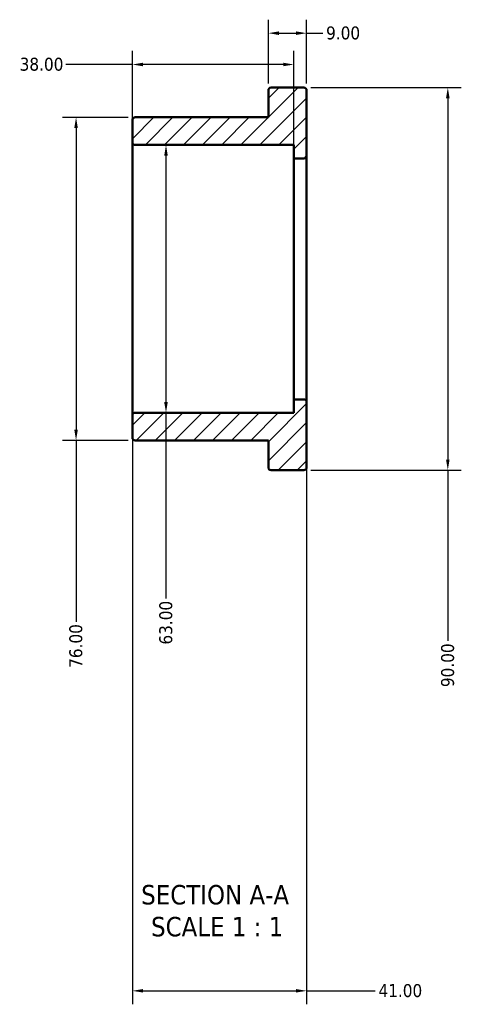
# Model space of a CAD drawing. Header units: millimetres. Extents: x -20 to 906, y -508 to 817.
# Tile 1 of 5: x 320 to 424, y -508 to -277. Entities that reach past the tile are written whole.
import ezdxf

# ---------------------------------------------------------------- set-up
doc = ezdxf.new("R2010")
doc.units = ezdxf.units.MM
for name, color, linetype, lineweight in [('Dimension (ANSI)', 7, 'Continuous', 25), ('Hatch (ANSI)', 7, 'Continuous', 18), ('Symbol (ANSI)', 7, 'Continuous', 25), ('Visible (ANSI)', 7, 'Continuous', 50)]:
    doc.layers.add(name, color=color, linetype=linetype, lineweight=lineweight)
doc.styles.add('Label Text (ANSI)', font='tahoma.ttf')
doc.styles.add('Note Text (ANSI)', font='tahoma.ttf')
doc.dimstyles.new('Default - mm (ANSI)', dxfattribs={"dimtxt": 3.048, "dimasz": 2.5, "dimexe": 3.175, "dimexo": 1.6002, "dimgap": 0.8, "dimtad": 0, "dimtoh": 1, "dimrnd": 1e-08, "dimzin": 4, "dimdsep": 46, "dimtxsty": 'Note Text (ANSI)', "dimcen": 0.09, "dimdle": 10, "dimclrd": 256, "dimclre": 256, "dimclrt": 256, "dimadec": 1, "dimazin": 1, "dimtfac": 1, "dimtofl": 0, "dimtmove": 0, "dimatfit": 3, "dimfxl": 1, "dimtolj": 1, "dimtzin": 4, "dimlwd": -1, "dimlwe": -1, "dimarcsym": 0})

# ---------------------------------------------------------------- blocks, each defined once
blk = doc.blocks.new('*D7')
at = {"layer": 'Defpoints', "color": 0, "transparency": 16777216}
for p in [(347.16, -299.48), (333.27, -375.48), (347.16, -375.48)]:
    blk.add_point(p, dxfattribs=at)
at = {"layer": 'Dimension (ANSI)', "transparency": 16777216}
for p, q in [((345.56, -299.48), (330.09, -299.48)), ((333.27, -301.98), (333.27, -372.98)), ((345.56, -375.48), (330.09, -375.48)), ((333.27, -375.48), (333.27, -418.15))]:
    blk.add_line(p, q, dxfattribs=at)
for points in [[(332.85, -301.98), (333.69, -301.98), (333.27, -299.48)], [(332.85, -372.98), (333.69, -372.98), (333.27, -375.48)]]:
    blk.add_solid(points, dxfattribs=at)
at = {"layer": 'Dimension (ANSI)', "transparency": 16777216, "insert": (331.68, -429), "char_height": 3.048, "attachment_point": 1, "rotation": 90, "style": 'Note Text (ANSI)'}
blk.add_mtext('\\A1;76.00', dxfattribs=at)
blk = doc.blocks.new('*D8')
at = {"layer": 'Defpoints', "color": 0, "transparency": 16777216}
for p in [(387.53, -366.46), (346.53, -369.61), (387.53, -504.98)]:
    blk.add_point(p, dxfattribs=at)
at = {"layer": 'Dimension (ANSI)', "transparency": 16777216}
for p, q in [((387.53, -368.06), (387.53, -508.15)), ((346.53, -371.21), (346.53, -508.15)), ((349.03, -504.98), (385.03, -504.98)), ((387.53, -504.98), (403.65, -504.98))]:
    blk.add_line(p, q, dxfattribs=at)
for points in [[(349.03, -504.56), (349.03, -505.39), (346.53, -504.98)], [(385.03, -504.56), (385.03, -505.39), (387.53, -504.98)]]:
    blk.add_solid(points, dxfattribs=at)
at = {"layer": 'Dimension (ANSI)', "transparency": 16777216, "insert": (404.45, -503.39), "char_height": 3.048, "attachment_point": 1, "style": 'Note Text (ANSI)'}
blk.add_mtext('\\A1;41.00', dxfattribs=at)
blk = doc.blocks.new('*D9')
at = {"layer": 'Defpoints', "color": 0, "transparency": 16777216}
for p in [(387.53, -279.68), (378.53, -293.11), (387.53, -293.11)]:
    blk.add_point(p, dxfattribs=at)
at = {"layer": 'Dimension (ANSI)', "transparency": 16777216}
for p, q in [((378.53, -291.51), (378.53, -276.51)), ((387.53, -291.51), (387.53, -276.51)), ((381.03, -279.68), (385.03, -279.68)), ((387.53, -279.68), (391.32, -279.68))]:
    blk.add_line(p, q, dxfattribs=at)
for points in [[(381.03, -279.26), (381.03, -280.1), (378.53, -279.68)], [(385.03, -279.26), (385.03, -280.1), (387.53, -279.68)]]:
    blk.add_solid(points, dxfattribs=at)
at = {"layer": 'Dimension (ANSI)', "transparency": 16777216, "insert": (392.12, -278.09), "char_height": 3.048, "attachment_point": 1, "style": 'Note Text (ANSI)'}
blk.add_mtext('\\A1;9.00', dxfattribs=at)
blk = doc.blocks.new('*D10')
at = {"layer": 'Defpoints', "color": 0, "transparency": 16777216}
for p in [(346.53, -287.05), (346.53, -305.35), (384.53, -309.13)]:
    blk.add_point(p, dxfattribs=at)
at = {"layer": 'Dimension (ANSI)', "transparency": 16777216}
for p, q in [((346.53, -303.75), (346.53, -283.87)), ((384.53, -307.53), (384.53, -283.87)), ((346.53, -287.05), (330.86, -287.05)), ((382.03, -287.05), (349.03, -287.05))]:
    blk.add_line(p, q, dxfattribs=at)
for points in [[(349.03, -286.63), (349.03, -287.46), (346.53, -287.05)], [(382.03, -286.63), (382.03, -287.46), (384.53, -287.05)]]:
    blk.add_solid(points, dxfattribs=at)
at = {"layer": 'Dimension (ANSI)', "transparency": 16777216, "insert": (320, -285.45), "char_height": 3.048, "attachment_point": 1, "style": 'Note Text (ANSI)'}
blk.add_mtext('\\A1;38.00', dxfattribs=at)
blk = doc.blocks.new('*D11')
at = {"layer": 'Defpoints', "color": 0, "transparency": 16777216}
for p in [(354.44, -305.98), (354.44, -368.98), (354.44, -368.98)]:
    blk.add_point(p, dxfattribs=at)
at = {"layer": 'Dimension (ANSI)', "transparency": 16777216}
for p, q in [((354.44, -308.48), (354.44, -366.48)), ((354.44, -368.98), (354.44, -412.64))]:
    blk.add_line(p, q, dxfattribs=at)
for points in [[(354.02, -308.48), (354.86, -308.48), (354.44, -305.98)], [(354.02, -366.48), (354.86, -366.48), (354.44, -368.98)]]:
    blk.add_solid(points, dxfattribs=at)
at = {"layer": 'Dimension (ANSI)', "transparency": 16777216, "insert": (352.85, -423.52), "char_height": 3.048, "attachment_point": 1, "rotation": 90, "style": 'Note Text (ANSI)'}
blk.add_mtext('\\A1;63.00', dxfattribs=at)
blk = doc.blocks.new('*D12')
at = {"layer": 'Defpoints', "color": 0, "transparency": 16777216}
for p in [(386.9, -292.48), (386.9, -382.48), (420.77, -382.48)]:
    blk.add_point(p, dxfattribs=at)
at = {"layer": 'Dimension (ANSI)', "transparency": 16777216}
for p, q in [((388.5, -292.48), (423.95, -292.48)), ((420.77, -294.98), (420.77, -379.98)), ((388.5, -382.48), (423.95, -382.48)), ((420.77, -382.48), (420.77, -422.62))]:
    blk.add_line(p, q, dxfattribs=at)
for points in [[(420.35, -294.98), (421.19, -294.98), (420.77, -292.48)], [(420.35, -379.98), (421.19, -379.98), (420.77, -382.48)]]:
    blk.add_solid(points, dxfattribs=at)
at = {"layer": 'Dimension (ANSI)', "transparency": 16777216, "insert": (419.18, -433.53), "char_height": 3.048, "attachment_point": 1, "rotation": 90, "style": 'Note Text (ANSI)'}
blk.add_mtext('\\A1;90.00', dxfattribs=at)

msp = doc.modelspace()

# ---------------------------------------------------------------- hatches: boundary and pattern name
at = {"layer": 'Hatch (ANSI)'}
h = msp.add_hatch(dxfattribs=at)
h.set_pattern_fill('ANSI31', color=256, scale=25.4, style=0)
h.set_pattern_definition([(45, (0, 0), (-2.245064, 2.245064), [])])
edge = h.paths.add_edge_path()
edge.add_ellipse((386.901, -308.496), major_axis=(0, -0.63), ratio=1, start_angle=0, end_angle=90)
edge.add_line((387.531, -308.496), (387.531, -293.106))
edge.add_ellipse((386.901, -293.106), major_axis=(0.63, 0), ratio=1, start_angle=0, end_angle=90)
edge.add_line((386.901, -292.476), (379.161, -292.476))
edge.add_ellipse((379.161, -293.106), major_axis=(0, 0.63), ratio=1, start_angle=0, end_angle=90)
edge.add_line((378.531, -293.106), (378.531, -299.476))
edge.add_line((378.531, -299.476), (347.161, -299.476))
edge.add_ellipse((347.161, -300.106), major_axis=(0, 0.63), ratio=1, start_angle=0, end_angle=90)
edge.add_line((346.531, -300.106), (346.531, -305.346))
edge.add_ellipse((347.161, -305.346), major_axis=(-0.63, 0), ratio=1, start_angle=0, end_angle=90)
edge.add_line((347.161, -305.976), (384.531, -305.976))
edge.add_line((384.531, -305.976), (384.531, -309.126))
edge.add_line((384.531, -309.126), (386.901, -309.126))
edge = h.paths.add_edge_path()
edge.add_ellipse((386.901, -366.456), major_axis=(0.63, 0), ratio=1, start_angle=0, end_angle=90)
edge.add_line((386.901, -365.826), (384.531, -365.826))
edge.add_line((384.531, -365.826), (384.531, -368.976))
edge.add_line((384.531, -368.976), (347.161, -368.976))
edge.add_ellipse((347.161, -369.606), major_axis=(0, 0.63), ratio=1, start_angle=0, end_angle=90)
edge.add_line((346.531, -369.606), (346.531, -374.846))
edge.add_ellipse((347.161, -374.846), major_axis=(-0.63, 0), ratio=1, start_angle=0, end_angle=90)
edge.add_line((347.161, -375.476), (378.531, -375.476))
edge.add_line((378.531, -375.476), (378.531, -381.846))
edge.add_ellipse((379.161, -381.846), major_axis=(-0.63, 0), ratio=1, start_angle=0, end_angle=90)
edge.add_line((379.161, -382.476), (386.901, -382.476))
edge.add_ellipse((386.901, -381.846), major_axis=(0, -0.63), ratio=1, start_angle=0, end_angle=90)
edge.add_line((387.531, -381.846), (387.531, -366.456))

# ---------------------------------------------------------------- linework, layer by layer
at = {"layer": 'Visible (ANSI)'}
for p, q in [((378.531, -293.106), (378.531, -299.476)), ((386.901, -292.476), (379.161, -292.476)), ((387.531, -308.496), (387.531, -293.106)), ((346.531, -300.106), (346.531, -305.346)), ((378.531, -299.476), (347.161, -299.476)), ((346.531, -305.346), (346.531, -369.606)), ((347.161, -305.976), (384.531, -305.976)), ((384.531, -305.976), (384.531, -309.126)), ((384.531, -309.126), (386.901, -309.126)), ((384.531, -309.126), (384.531, -365.826)), ((387.531, -366.456), (387.531, -308.496)), ((386.901, -365.826), (384.531, -365.826)), ((384.531, -365.826), (384.531, -368.976)), ((387.531, -381.846), (387.531, -366.456)), ((346.531, -369.606), (346.531, -374.846)), ((384.531, -368.976), (347.161, -368.976)), ((347.161, -375.476), (378.531, -375.476)), ((378.531, -375.476), (378.531, -381.846)), ((379.161, -382.476), (386.901, -382.476))]:
    msp.add_line(p, q, dxfattribs=at)
for centre, start, end in [((379.161, -293.106), 90, 180), ((386.901, -293.106), 0, 90), ((347.161, -300.106), 90, 180), ((347.161, -305.346), 180, 270), ((386.901, -308.496), 270, 0), ((386.901, -366.456), 0, 90), ((347.161, -369.606), 90, 180), ((347.161, -374.846), 180, 270), ((379.161, -381.846), 180, 270), ((386.901, -381.846), 270, 0)]:
    msp.add_arc(centre, 0.63, start, end, dxfattribs=at)

# ---------------------------------------------------------------- texts
at = {"layer": 'Symbol (ANSI)', "char_height": 4.572, "attachment_point": 7, "style": 'Label Text (ANSI)'}
for s, insert in [('SECTION A-A', (348.607, -484.74)), ('SCALE 1 : 1', (350.926, -492.253))]:
    msp.add_mtext(s, dxfattribs=dict(at, insert=insert))

# ---------------------------------------------------------------- dimensions: what is measured, and where the dimension line sits
at = {"layer": 'Dimension (ANSI)'}
for base, p1, p2, angle, override, picture, middle in [((387.531, -279.68), (378.531, -293.106), (387.531, -293.106), 180, {"dimtoh": 0, "dimdec": 2, "dimtp": 0, "dimtm": 0, "dimtdec": 2, "dimatfit": 2}, '*D9', (396.03, -279.68)), ((420.771, -382.476), (386.901, -292.476), (386.901, -382.476), 270, {"dimtoh": 0, "dimdec": 2, "dimtp": 0, "dimtm": 0, "dimtdec": 2, "dimatfit": 2}, '*D12', (420.771, -428.476)), ((333.269, -375.476), (347.161, -299.476), (347.161, -375.476), 90, {"dimtoh": 0, "dimdec": 2, "dimtp": 0, "dimtm": 0, "dimtdec": 2, "dimatfit": 2}, '*D7', (333.269, -423.976)), ((354.441, -368.976), (354.441, -305.976), (354.441, -368.976), 270, {"dimtoh": 0, "dimdec": 2, "dimse1": 1, "dimse2": 1, "dimtp": 0, "dimtm": 0, "dimtdec": 2, "dimatfit": 2}, '*D11', (354.441, -418.476))]:
    dim = msp.add_linear_dim(base=base, p1=p1, p2=p2, angle=angle, dimstyle='Default - mm (ANSI)', override=override, dxfattribs=at)
    dim.commit()
    dim.dimension.update_dxf_attribs({"geometry": picture, "text_midpoint": middle, "dimtype": 160})
for base, p1, p2, picture, middle in [((346.531, -287.048), (384.531, -309.126), (346.531, -305.346), '*D10', (325.031, -287.048)), ((387.531, -504.976), (346.531, -369.606), (387.531, -366.456), '*D8', (409.531, -504.976))]:
    dim = msp.add_linear_dim(base=base, p1=p1, p2=p2, dimstyle='Default - mm (ANSI)', override={"dimtoh": 0, "dimdec": 2, "dimtp": 0, "dimtm": 0, "dimtdec": 2, "dimatfit": 2}, dxfattribs=at)
    dim.commit()
    dim.dimension.update_dxf_attribs({"geometry": picture, "text_midpoint": middle, "dimtype": 160})

doc.saveas('drawing.dxf')
